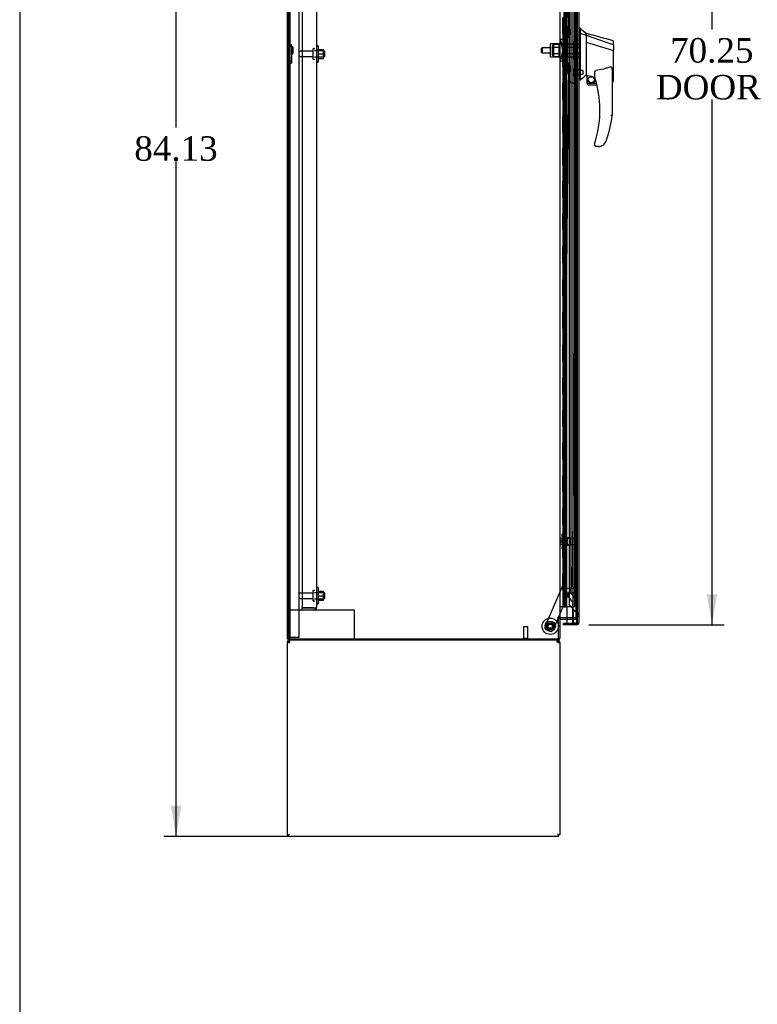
# Model space of a CAD drawing. Header units: inches. Extents: x 1 to 359, y -2 to 239.
# Tile 3 of 20: x 1 to 46, y 54 to 115. Entities that reach past the tile are written whole.
import ezdxf
from ezdxf.enums import TextEntityAlignment as Align
from ezdxf.lldxf.tags import DXFTag

# ---------------------------------------------------------------- set-up
doc = ezdxf.new("R2010")
doc.units = ezdxf.units.IN
doc.header["$MEASUREMENT"] = 0
for name, color, linetype in [('COM43134', 7, 'Continuous'), ('COM50521', 7, 'Continuous'), ('COM50799-4', 7, 'Continuous'), ('COM50800-1', 7, 'Continuous'), ('COM52265-3', 7, 'Continuous'), ('COM54578-68', 7, 'Continuous'), ('COM54928-4', 7, 'Continuous'), ('COM55702-64', 7, 'Continuous'), ('COM56694-4', 7, 'Continuous'), ('COM70838', 7, 'Continuous'), ('COM70839-4', 7, 'Continuous'), ('COM71163-9', 7, 'Continuous'), ('Default', 7, 'Continuous'), ('GSK11033', 7, 'Continuous'), ('HAN13066', 7, 'Continuous'), ('HAN13066_NUT', 7, 'Continuous'), ('HAN13066_SCREW', 7, 'Continuous'), ('HAN_NUT', 7, 'Continuous'), ('NTS166105', 7, 'Continuous'), ('NTS16640', 7, 'Continuous'), ('NTS18147', 7, 'Continuous'), ('ROL87452', 7, 'Continuous'), ('RVT17786', 7, 'Continuous'), ('RVT19000', 7, 'Continuous'), ('SPC87323', 7, 'Continuous'), ('STD21878', 7, 'Continuous'), ('STD26094', 7, 'Continuous'), ('STD26265', 7, 'Continuous'), ('WAF25059', 7, 'Continuous'), ('WAF25376', 7, 'Continuous'), ('WAM30038', 7, 'Continuous')]:
    doc.layers.add(name, color=color, linetype=linetype)
doc.styles.add('SEACAD_Times_New_Roman', font='times.ttf')
tags = doc.linetypes.add('HIDDEN2', pattern=[0.1875, 0.125, -0.0625]).pattern_tags.tags
tags[6:7] = [DXFTag(74, 4), DXFTag(75, 0), DXFTag(340, '0'), DXFTag(46, 0.0), DXFTag(50, 0.0), DXFTag(44, 0.0), DXFTag(45, 0.0)]
tags[4:5] = [DXFTag(74, 4), DXFTag(75, 0), DXFTag(340, '0'), DXFTag(46, 0.0), DXFTag(50, 0.0), DXFTag(44, 0.0), DXFTag(45, 0.0)]
doc.dimstyles.new('HAMMOND_(STH_-_300x200)', dxfattribs={"dimtxt": 1.5, "dimasz": 1.875, "dimexe": 0.75, "dimexo": 0.75, "dimgap": 0.375, "dimtad": 0, "dimtih": 1, "dimtoh": 1, "dimzin": 0, "dimdsep": 46, "dimtxsty": 'SEACAD_Times_New_Roman', "dimblk1": '_SE_FILLED', "dimblk2": '_SE_FILLED', "dimsah": 1, "dimcen": 0.75, "dimadec": 0, "dimazin": 0, "dimtfac": 0.8, "dimtofl": 0, "dimtmove": 0, "dimatfit": 3, "dimfxl": 1, "dimtolj": 1, "dimtzin": 0, "dimarcsym": 0})

# ---------------------------------------------------------------- blocks, each defined once
blk = doc.blocks.new('SE3')
at = {"layer": 'COM43134', "color": 7, "linetype": 'HIDDEN2'}
for p, q in [((18.601, 146.4), (18.601, 78.65)), ((19.476, 146.34), (19.476, 78.71)), ((18.601, 78.65), (19.291, 78.65)), ((18.601, 78.525), (18.601, 78.65)), ((19.291, 78.65), (18.601, 78.65)), ((19.291, 78.525), (18.601, 78.525)), ((19.291, 78.65), (19.291, 78.65)), ((19.291, 78.65), (19.441, 78.65)), ((19.291, 78.65), (19.374, 78.65)), ((19.374, 78.65), (19.441, 78.601)), ((19.476, 78.71), (19.476, 78.71)), ((19.476, 78.709), (19.476, 78.71)), ((19.476, 78.71), (19.476, 78.71))]:
    blk.add_line(p, q, dxfattribs=at)
for start, end in [(270, 323.80595), (323.80595, 359.87917), (359.94113, 0)]:
    blk.add_arc((19.291, 78.71), 0.185, start, end, dxfattribs=at)
blk.add_open_spline([(19.441, 78.65), (19.452, 78.66), (19.461, 78.67), (19.47, 78.685), (19.473, 78.69), (19.476, 78.7), (19.476, 78.705), (19.476, 78.71)], degree=3, knots=[0, 0, 0, 0, 0.5, 0.5, 0.75, 0.75, 1, 1, 1, 1], dxfattribs=at)
at = {"layer": 'COM50521', "color": 7, "linetype": 'HIDDEN2'}
for p, q in [((18.601, 78.525), (17.789, 78.525)), ((21.646, 78.525), (19.291, 78.525)), ((21.789, 78.525), (21.646, 78.525)), ((21.789, 76.775), (21.789, 78.525))]:
    blk.add_line(p, q, dxfattribs=at)
at = {"layer": 'COM50799-4', "color": 7, "linetype": 'Continuous'}
for p, q in [((35.512, 147.724), (35.512, 77.76)), ((34.767, 78.742), (34.767, 77.712)), ((35.167, 77.712), (34.575, 77.712)), ((34.575, 77.617), (34.575, 77.712)), ((34.767, 77.712), (35.369, 77.712)), ((35.369, 77.712), (35.369, 77.712)), ((35.369, 77.712), (35.432, 77.712)), ((35.369, 77.712), (35.483, 77.712)), ((35.432, 77.712), (35.483, 77.673)), ((35.512, 77.76), (35.512, 77.76)), ((35.512, 77.76), (35.512, 77.76)), ((35.512, 77.76), (35.512, 77.76)), ((35.369, 77.617), (34.575, 77.617))]:
    blk.add_line(p, q, dxfattribs=at)
at = {"layer": 'COM50799-4', "color": 7, "linetype": 'HIDDEN2'}
for p, q in [((34.667, 79.837), (34.667, 146.619)), ((34.667, 78.866), (34.667, 79.587)), ((34.667, 78.866), (34.767, 78.866)), ((34.709, 78.765), (34.767, 78.823)), ((34.767, 78.707), (34.709, 78.765))]:
    blk.add_line(p, q, dxfattribs=at)
for radius, end in [(0.143, 225), (0.048, 206.38433)]:
    blk.add_arc((34.81, 78.866), radius, 180, end, dxfattribs=at)
at = {"layer": 'COM50799-4', "color": 7, "linetype": 'Continuous'}
for start, end in [(270, 322.49641), (322.49641, 359.84393), (359.92383, 0)]:
    blk.add_arc((35.369, 77.76), 0.143, start, end, dxfattribs=at)
blk.add_open_spline([(35.483, 77.712), (35.492, 77.72), (35.5, 77.728), (35.507, 77.74), (35.509, 77.744), (35.512, 77.752), (35.512, 77.756), (35.512, 77.76)], degree=3, knots=[0, 0, 0, 0, 0.5, 0.5, 0.75, 0.75, 1, 1, 1, 1], dxfattribs=at)
at = {"layer": 'COM50800-1', "color": 7, "linetype": 'Continuous'}
for p, q in [((17.664, 148.71), (17.664, 76.775)), ((17.664, 76.775), (17.759, 76.775))]:
    blk.add_line(p, q, dxfattribs=at)
at = {"layer": 'COM50800-1', "color": 7, "linetype": 'HIDDEN2'}
blk.add_line((17.789, 148.71), (17.789, 76.775), dxfattribs=at)
at = {"layer": 'COM52265-3', "color": 7, "linetype": 'Continuous'}
for p, q in [((17.759, 148.71), (17.759, 76.775)), ((34.352, 147.43), (34.352, 78.055)), ((34.209, 78.055), (34.209, 78.025)), ((34.352, 78.055), (34.209, 78.055)), ((34.209, 78.025), (34.257, 78.025)), ((34.257, 76.775), (34.257, 78.025)), ((34.352, 78.055), (34.4, 78.055)), ((34.767, 78.055), (34.4, 78.055)), ((17.759, 76.775), (34.257, 76.775))]:
    blk.add_line(p, q, dxfattribs=at)
at = {"layer": 'COM52265-3', "color": 7, "linetype": 'HIDDEN2'}
for p, q in [((35.319, 147.43), (35.319, 78.055)), ((35.319, 78.055), (34.767, 78.055))]:
    blk.add_line(p, q, dxfattribs=at)
at = {"layer": 'COM54578-68', "color": 7, "linetype": 'HIDDEN2'}
for p, q in [((34.6, 146.742), (34.6, 78.742)), ((34.7, 78.742), (34.7, 146.742)), ((35.255, 78.742), (35.255, 146.742)), ((34.533, 114.742), (34.533, 113.742)), ((34.539, 113.742), (34.539, 114.742)), ((34.661, 114.742), (34.661, 113.742)), ((34.564, 113.742), (34.533, 113.742)), ((34.533, 113.742), (34.533, 112.742)), ((34.609, 113.742), (34.609, 112.742)), ((34.65, 113.742), (34.65, 112.742)), ((34.564, 112.742), (34.533, 112.742)), ((34.533, 112.742), (34.533, 111.742)), ((34.539, 111.742), (34.539, 112.742)), ((34.661, 112.742), (34.661, 111.742)), ((34.564, 111.742), (34.533, 111.742)), ((34.533, 111.742), (34.533, 110.742)), ((34.609, 111.742), (34.609, 110.742)), ((34.65, 111.742), (34.65, 110.742)), ((34.564, 110.742), (34.533, 110.742)), ((34.533, 110.742), (34.533, 109.742)), ((34.539, 109.742), (34.539, 110.742)), ((34.661, 110.742), (34.661, 109.742)), ((34.564, 109.742), (34.533, 109.742)), ((34.533, 109.742), (34.533, 108.742)), ((34.609, 109.742), (34.609, 108.742)), ((34.65, 109.742), (34.65, 108.742)), ((34.564, 108.742), (34.533, 108.742)), ((34.533, 108.742), (34.533, 107.742)), ((34.539, 107.742), (34.539, 108.742)), ((34.661, 108.742), (34.661, 107.742)), ((34.564, 107.742), (34.533, 107.742)), ((34.533, 107.742), (34.533, 106.742)), ((34.609, 107.742), (34.609, 106.742)), ((34.65, 107.742), (34.65, 106.742)), ((34.564, 106.742), (34.533, 106.742)), ((34.533, 106.742), (34.533, 105.742)), ((34.539, 105.742), (34.539, 106.742)), ((34.661, 106.742), (34.661, 105.742)), ((34.564, 105.742), (34.533, 105.742)), ((34.533, 105.742), (34.533, 104.742)), ((34.609, 105.742), (34.609, 104.742)), ((34.65, 105.742), (34.65, 104.742)), ((34.564, 104.742), (34.533, 104.742)), ((34.533, 104.742), (34.533, 103.742)), ((34.539, 103.742), (34.539, 104.742)), ((34.661, 104.742), (34.661, 103.742)), ((34.564, 103.742), (34.533, 103.742)), ((34.533, 103.742), (34.533, 102.742)), ((34.609, 103.742), (34.609, 102.742)), ((34.65, 103.742), (34.65, 102.742)), ((34.564, 102.742), (34.533, 102.742)), ((34.533, 102.742), (34.533, 101.742)), ((34.539, 101.742), (34.539, 102.742)), ((34.661, 102.742), (34.661, 101.742)), ((34.564, 101.742), (34.533, 101.742)), ((34.533, 101.742), (34.533, 100.742)), ((34.609, 101.742), (34.609, 100.742)), ((34.65, 101.742), (34.65, 100.742)), ((34.564, 100.742), (34.533, 100.742)), ((34.533, 100.742), (34.533, 99.742)), ((34.539, 99.742), (34.539, 100.742)), ((34.661, 100.742), (34.661, 99.742)), ((34.564, 99.742), (34.533, 99.742)), ((34.533, 99.742), (34.533, 98.742)), ((34.609, 99.742), (34.609, 98.742)), ((34.65, 99.742), (34.65, 98.742)), ((34.564, 98.742), (34.533, 98.742)), ((34.533, 98.742), (34.533, 97.742)), ((34.539, 97.742), (34.539, 98.742)), ((34.661, 98.742), (34.661, 97.742)), ((34.564, 97.742), (34.533, 97.742)), ((34.533, 97.742), (34.533, 96.742)), ((34.609, 97.742), (34.609, 96.742)), ((34.65, 97.742), (34.65, 96.742)), ((34.564, 96.742), (34.533, 96.742)), ((34.533, 96.742), (34.533, 95.742)), ((34.539, 95.742), (34.539, 96.742)), ((34.661, 96.742), (34.661, 95.742)), ((34.564, 95.742), (34.533, 95.742)), ((34.533, 95.742), (34.533, 94.742)), ((34.609, 95.742), (34.609, 94.742)), ((34.65, 95.742), (34.65, 94.742)), ((34.564, 94.742), (34.533, 94.742)), ((34.533, 94.742), (34.533, 93.742)), ((34.539, 93.742), (34.539, 94.742)), ((34.661, 94.742), (34.661, 93.742)), ((34.564, 93.742), (34.533, 93.742)), ((34.533, 93.742), (34.533, 92.742)), ((34.609, 93.742), (34.609, 92.742)), ((34.65, 93.742), (34.65, 92.742)), ((34.564, 92.742), (34.533, 92.742)), ((34.533, 92.742), (34.533, 91.742)), ((34.539, 91.742), (34.539, 92.742)), ((34.661, 92.742), (34.661, 91.742)), ((34.564, 91.742), (34.533, 91.742)), ((34.533, 91.742), (34.533, 90.742)), ((34.609, 91.742), (34.609, 90.742)), ((34.65, 91.742), (34.65, 90.742)), ((34.564, 90.742), (34.533, 90.742)), ((34.533, 90.742), (34.533, 89.742)), ((34.539, 89.742), (34.539, 90.742)), ((34.661, 90.742), (34.661, 89.742)), ((34.564, 89.742), (34.533, 89.742)), ((34.533, 89.742), (34.533, 88.742)), ((34.609, 89.742), (34.609, 88.742)), ((34.65, 89.742), (34.65, 88.742)), ((34.564, 88.742), (34.533, 88.742)), ((34.533, 88.742), (34.533, 87.742)), ((34.539, 87.742), (34.539, 88.742)), ((34.661, 88.742), (34.661, 87.742)), ((34.564, 87.742), (34.533, 87.742)), ((34.533, 87.742), (34.533, 86.742)), ((34.609, 87.742), (34.609, 86.742)), ((34.65, 87.742), (34.65, 86.742)), ((34.564, 86.742), (34.533, 86.742)), ((34.533, 86.742), (34.533, 85.742)), ((34.539, 85.742), (34.539, 86.742)), ((34.661, 86.742), (34.661, 85.742)), ((34.564, 85.742), (34.533, 85.742)), ((34.533, 85.742), (34.533, 84.742)), ((34.609, 85.742), (34.609, 84.742)), ((34.65, 85.742), (34.65, 84.742)), ((34.564, 84.742), (34.533, 84.742)), ((34.533, 84.742), (34.533, 83.742)), ((34.539, 83.742), (34.539, 84.742)), ((34.661, 84.742), (34.661, 83.742)), ((34.564, 83.742), (34.533, 83.742)), ((34.533, 83.742), (34.533, 82.742)), ((34.609, 83.742), (34.609, 82.742)), ((34.65, 83.742), (34.65, 82.742)), ((34.564, 82.742), (34.533, 82.742)), ((34.533, 82.742), (34.533, 81.742)), ((34.539, 81.742), (34.539, 82.742)), ((34.661, 82.742), (34.661, 81.742)), ((34.564, 81.742), (34.533, 81.742)), ((34.533, 81.742), (34.533, 80.742)), ((34.609, 81.742), (34.609, 80.742)), ((34.65, 81.742), (34.65, 80.742)), ((34.564, 80.742), (34.533, 80.742)), ((34.533, 80.742), (34.533, 79.742)), ((34.539, 79.742), (34.539, 80.742)), ((34.661, 80.742), (34.661, 79.742)), ((34.564, 79.742), (34.533, 79.742)), ((34.533, 79.742), (34.533, 78.742)), ((34.609, 79.742), (34.609, 78.742)), ((34.65, 79.742), (34.65, 78.742)), ((34.588, 78.707), (34.588, 78.733)), ((34.588, 78.733), (34.638, 78.733)), ((34.638, 78.707), (34.588, 78.707)), ((34.6, 78.742), (34.6, 78.733)), ((34.663, 78.733), (34.638, 78.733)), ((34.663, 78.707), (34.638, 78.707)), ((34.663, 78.733), (34.713, 78.733)), ((34.713, 78.707), (34.663, 78.707)), ((34.7, 78.733), (34.7, 78.742)), ((34.713, 78.733), (34.713, 78.707)), ((34.767, 78.742), (35.255, 78.742))]:
    blk.add_line(p, q, dxfattribs=at)
at = {"layer": 'COM54578-68', "color": 7, "linetype": 'Continuous'}
for p, q in [((34.564, 113.742), (34.564, 114.742)), ((34.767, 113.742), (34.767, 114.742)), ((34.767, 113.742), (34.564, 113.742)), ((34.767, 113.742), (34.564, 113.742)), ((34.564, 112.742), (34.564, 113.742)), ((34.767, 112.742), (34.767, 113.742)), ((34.767, 112.742), (34.564, 112.742)), ((34.767, 112.742), (34.564, 112.742)), ((34.564, 111.742), (34.564, 112.742)), ((34.767, 111.742), (34.767, 112.742)), ((34.767, 111.742), (34.564, 111.742)), ((34.767, 111.742), (34.564, 111.742)), ((34.564, 110.742), (34.564, 111.742)), ((34.767, 110.742), (34.767, 111.742)), ((34.767, 110.742), (34.564, 110.742)), ((34.767, 110.742), (34.564, 110.742)), ((34.564, 109.742), (34.564, 110.742)), ((34.767, 109.742), (34.767, 110.742)), ((34.767, 109.742), (34.564, 109.742)), ((34.767, 109.742), (34.564, 109.742)), ((34.564, 108.742), (34.564, 109.742)), ((34.767, 108.742), (34.767, 109.742)), ((34.767, 108.742), (34.564, 108.742)), ((34.767, 108.742), (34.564, 108.742)), ((34.564, 107.742), (34.564, 108.742)), ((34.767, 107.742), (34.767, 108.742)), ((34.767, 107.742), (34.564, 107.742)), ((34.767, 107.742), (34.564, 107.742)), ((34.564, 106.742), (34.564, 107.742)), ((34.767, 106.742), (34.767, 107.742)), ((34.767, 106.742), (34.564, 106.742)), ((34.767, 106.742), (34.564, 106.742)), ((34.564, 105.742), (34.564, 106.742)), ((34.767, 105.742), (34.767, 106.742)), ((34.767, 105.742), (34.564, 105.742)), ((34.767, 105.742), (34.564, 105.742)), ((34.564, 104.742), (34.564, 105.742)), ((34.767, 104.742), (34.767, 105.742)), ((34.767, 104.742), (34.564, 104.742)), ((34.767, 104.742), (34.564, 104.742)), ((34.564, 103.742), (34.564, 104.742)), ((34.767, 103.742), (34.767, 104.742)), ((34.767, 103.742), (34.564, 103.742)), ((34.767, 103.742), (34.564, 103.742)), ((34.564, 102.742), (34.564, 103.742)), ((34.767, 102.742), (34.767, 103.742)), ((34.767, 102.742), (34.564, 102.742)), ((34.767, 102.742), (34.564, 102.742)), ((34.564, 101.742), (34.564, 102.742)), ((34.767, 101.742), (34.767, 102.742)), ((34.767, 101.742), (34.564, 101.742)), ((34.767, 101.742), (34.564, 101.742)), ((34.564, 100.742), (34.564, 101.742)), ((34.767, 100.742), (34.767, 101.742)), ((34.767, 100.742), (34.564, 100.742)), ((34.767, 100.742), (34.564, 100.742)), ((34.564, 99.742), (34.564, 100.742)), ((34.767, 99.742), (34.767, 100.742)), ((34.767, 99.742), (34.564, 99.742)), ((34.767, 99.742), (34.564, 99.742)), ((34.564, 98.742), (34.564, 99.742)), ((34.767, 98.742), (34.767, 99.742)), ((34.767, 98.742), (34.564, 98.742)), ((34.767, 98.742), (34.564, 98.742)), ((34.564, 97.742), (34.564, 98.742)), ((34.767, 97.742), (34.767, 98.742)), ((34.767, 97.742), (34.564, 97.742)), ((34.767, 97.742), (34.564, 97.742)), ((34.564, 96.742), (34.564, 97.742)), ((34.767, 96.742), (34.767, 97.742)), ((34.767, 96.742), (34.564, 96.742)), ((34.767, 96.742), (34.564, 96.742)), ((34.564, 95.742), (34.564, 96.742)), ((34.767, 95.742), (34.767, 96.742)), ((34.767, 95.742), (34.564, 95.742)), ((34.767, 95.742), (34.564, 95.742)), ((34.564, 94.742), (34.564, 95.742)), ((34.767, 94.742), (34.767, 95.742)), ((34.767, 94.742), (34.564, 94.742)), ((34.767, 94.742), (34.564, 94.742)), ((34.564, 93.742), (34.564, 94.742)), ((34.767, 93.742), (34.767, 94.742)), ((34.767, 93.742), (34.564, 93.742)), ((34.767, 93.742), (34.564, 93.742)), ((34.564, 92.742), (34.564, 93.742)), ((34.767, 92.742), (34.767, 93.742)), ((34.767, 92.742), (34.564, 92.742)), ((34.767, 92.742), (34.564, 92.742)), ((34.564, 91.742), (34.564, 92.742)), ((34.767, 91.742), (34.767, 92.742)), ((34.767, 91.742), (34.564, 91.742)), ((34.767, 91.742), (34.564, 91.742)), ((34.564, 90.742), (34.564, 91.742)), ((34.767, 90.742), (34.767, 91.742)), ((34.767, 90.742), (34.564, 90.742)), ((34.767, 90.742), (34.564, 90.742)), ((34.564, 89.742), (34.564, 90.742)), ((34.767, 89.742), (34.767, 90.742)), ((34.767, 89.742), (34.564, 89.742)), ((34.767, 89.742), (34.564, 89.742)), ((34.564, 88.742), (34.564, 89.742)), ((34.767, 88.742), (34.767, 89.742)), ((34.767, 88.742), (34.564, 88.742)), ((34.767, 88.742), (34.564, 88.742)), ((34.564, 87.742), (34.564, 88.742)), ((34.767, 87.742), (34.767, 88.742)), ((34.767, 87.742), (34.564, 87.742)), ((34.767, 87.742), (34.564, 87.742)), ((34.564, 86.742), (34.564, 87.742)), ((34.767, 86.742), (34.767, 87.742)), ((34.767, 86.742), (34.564, 86.742)), ((34.767, 86.742), (34.564, 86.742)), ((34.564, 85.742), (34.564, 86.742)), ((34.767, 85.742), (34.767, 86.742)), ((34.767, 85.742), (34.564, 85.742)), ((34.767, 85.742), (34.564, 85.742)), ((34.564, 84.742), (34.564, 85.742)), ((34.767, 84.742), (34.767, 85.742)), ((34.767, 84.742), (34.564, 84.742)), ((34.767, 84.742), (34.564, 84.742)), ((34.564, 83.742), (34.564, 84.742)), ((34.767, 83.742), (34.767, 84.742)), ((34.767, 83.742), (34.564, 83.742)), ((34.767, 83.742), (34.564, 83.742)), ((34.564, 82.742), (34.564, 83.742)), ((34.767, 82.742), (34.767, 83.742)), ((34.767, 82.742), (34.564, 82.742)), ((34.767, 82.742), (34.564, 82.742)), ((34.564, 81.742), (34.564, 82.742)), ((34.767, 81.742), (34.767, 82.742)), ((34.767, 81.742), (34.564, 81.742)), ((34.767, 81.742), (34.564, 81.742)), ((34.564, 80.742), (34.564, 81.742)), ((34.767, 80.742), (34.767, 81.742)), ((34.767, 80.742), (34.564, 80.742)), ((34.767, 80.742), (34.564, 80.742)), ((34.564, 79.742), (34.564, 80.742)), ((34.767, 79.742), (34.767, 80.742)), ((34.767, 79.742), (34.564, 79.742)), ((34.564, 78.742), (34.564, 79.742)), ((34.767, 79.742), (34.564, 79.742)), ((34.767, 78.742), (34.767, 79.742)), ((34.352, 78.742), (34.564, 78.742)), ((34.564, 78.742), (34.767, 78.742))]:
    blk.add_line(p, q, dxfattribs=at)
at = {"layer": 'COM54928-4', "color": 7, "linetype": 'Continuous'}
for p, q in [((17.664, 76.537), (17.664, 64.775)), ((17.664, 76.537), (17.807, 76.537)), ((17.769, 76.566), (17.694, 76.624)), ((17.807, 76.624), (17.807, 76.68)), ((17.807, 76.537), (17.807, 76.624)), ((34.209, 76.624), (34.209, 76.68)), ((34.209, 76.624), (34.209, 76.537)), ((34.209, 76.537), (34.352, 76.537)), ((34.247, 76.566), (34.323, 76.624)), ((34.352, 76.537), (34.352, 64.775)), ((17.664, 64.775), (17.759, 64.775)), ((17.759, 64.775), (17.807, 64.823)), ((17.76, 64.775), (17.807, 64.823)), ((17.76, 64.68), (17.76, 64.775)), ((34.257, 64.68), (17.76, 64.68)), ((34.257, 64.775), (34.209, 64.823)), ((34.257, 64.775), (34.209, 64.823)), ((34.352, 64.775), (34.257, 64.775)), ((34.257, 64.68), (34.257, 64.775))]:
    blk.add_line(p, q, dxfattribs=at)
for centre, radius, start, end in [((17.807, 76.537), 0.143, 142.41616, 180), ((17.807, 76.537), 0.143, 90.00005, 142.41611), ((17.807, 76.537), 0.048, 142.41616, 180), ((17.807, 76.537), 0.048, 90, 142.41616), ((34.209, 76.537), 0.143, 37.58388, 89.99998), ((34.209, 76.537), 0.048, 37.58384, 90), ((34.209, 76.537), 0.048, 0, 37.58384), ((34.209, 76.537), 0.143, 0, 37.58384)]:
    blk.add_arc(centre, radius, start, end, dxfattribs=at)
at = {"layer": 'COM54928-4', "color": 7, "linetype": 'HIDDEN2'}
for centre, start, end in [((17.869, 76.475), 92.15471, 123.93569), ((34.148, 76.475), 56.06431, 87.84529)]:
    blk.add_arc(centre, 0.11, start, end, dxfattribs=at)
at = {"layer": 'COM54928-4', "color": 7, "linetype": 'Continuous'}
for points in [[(17.865, 76.68), (17.855, 76.68), (17.846, 76.675), (17.827, 76.656), (17.817, 76.641), (17.807, 76.624)], [(34.209, 76.624), (34.2, 76.641), (34.19, 76.656), (34.171, 76.675), (34.162, 76.68), (34.152, 76.68)]]:
    blk.add_open_spline(points, degree=3, knots=[0, 0, 0, 0, 0.5, 0.5, 1, 1, 1, 1], dxfattribs=at)
at = {"layer": 'COM55702-64', "color": 7, "linetype": 'HIDDEN2'}
for p, q in [((17.861, 76.857), (17.861, 148.607)), ((18.414, 76.857), (18.414, 148.607)), ((17.861, 76.857), (17.789, 76.857)), ((17.861, 76.857), (17.977, 76.857)), ((17.977, 76.857), (18.227, 76.857)), ((18.227, 76.857), (18.414, 76.857))]:
    blk.add_line(p, q, dxfattribs=at)
at = {"layer": 'COM56694-4', "color": 7, "linetype": 'HIDDEN2'}
for p, q in [((34.912, 146.647), (34.912, 78.837)), ((34.912, 78.837), (35.369, 78.38)), ((35.417, 78.265), (35.512, 78.265)), ((35.512, 78.14), (35.417, 78.14))]:
    blk.add_line(p, q, dxfattribs=at)
at = {"layer": 'COM56694-4', "color": 7, "linetype": 'Continuous'}
for start, end in [(322.49641, 337.57574), (340.19669, 0)]:
    blk.add_arc((35.369, 77.76), 0.143, start, end, dxfattribs=at)
at = {"layer": 'COM56694-4', "color": 7, "linetype": 'HIDDEN2'}
for points in [[(35.512, 78.265), (35.512, 78.275), (35.509, 78.285), (35.494, 78.304), (35.484, 78.313), (35.457, 78.332), (35.441, 78.342), (35.407, 78.361), (35.388, 78.371), (35.369, 78.38)], [(35.417, 78.265), (35.417, 78.275), (35.416, 78.285), (35.411, 78.304), (35.408, 78.313), (35.399, 78.332), (35.394, 78.342), (35.382, 78.361), (35.376, 78.371), (35.369, 78.38)]]:
    blk.add_open_spline(points, degree=3, knots=[0, 0, 0, 0, 0.25, 0.25, 0.5, 0.5, 0.75, 0.75, 1, 1, 1, 1], dxfattribs=at)
at = {"layer": 'COM70838', "color": 7, "linetype": 'HIDDEN2'}
for p, q in [((34.685, 114.18), (34.81, 114.18)), ((34.685, 114.143), (34.685, 114.18)), ((34.685, 114.143), (34.685, 113.457)), ((34.81, 114.18), (34.81, 114.143)), ((34.81, 113.43), (34.81, 114.143)), ((34.417, 113.305), (34.399, 113.43)), ((34.399, 113.43), (34.525, 113.43)), ((34.417, 113.305), (34.499, 112.742)), ((34.627, 113.43), (34.525, 113.43)), ((34.525, 113.43), (34.543, 113.305)), ((34.543, 113.305), (34.625, 112.742)), ((34.627, 113.43), (34.627, 112.055)), ((34.627, 113.43), (34.752, 113.43)), ((34.752, 113.43), (34.752, 112.055)), ((34.752, 113.43), (34.81, 113.43)), ((34.81, 113.43), (34.81, 112.055)), ((34.499, 112.742), (34.417, 112.18)), ((34.625, 112.742), (34.543, 112.18)), ((34.399, 112.055), (34.417, 112.18)), ((34.525, 112.055), (34.399, 112.055)), ((34.543, 112.18), (34.525, 112.055)), ((34.525, 112.055), (34.627, 112.055)), ((34.752, 112.055), (34.627, 112.055)), ((34.685, 112), (34.685, 111.341)), ((34.81, 112.055), (34.752, 112.055)), ((34.81, 111.341), (34.81, 112.055)), ((34.685, 111.305), (34.685, 111.341)), ((34.81, 111.305), (34.685, 111.305)), ((34.81, 111.341), (34.81, 111.305))]:
    blk.add_line(p, q, dxfattribs=at)
for centre, start, end in [((34.568, 113.457), 346.45544, 0), ((34.568, 112), 0, 28.03984)]:
    blk.add_arc(centre, 0.117, start, end, dxfattribs=at)
at = {"layer": 'COM70839-4', "color": 7, "linetype": 'HIDDEN2'}
for p, q in [((34.876, 113.492), (34.564, 145.336)), ((34.945, 113.605), (34.935, 114.618)), ((34.876, 111.992), (34.564, 80.148)), ((34.935, 110.866), (34.945, 111.879)), ((35.27, 110.738), (35.059, 110.74)), ((35.394, 110.612), (35.095, 80.062)), ((34.564, 80.148), (33.438, 77.503)), ((35.085, 80.014), (34.25, 78.055)), ((34.237, 78.025), (33.926, 77.295)), ((33.762, 77.229), (33.504, 77.339))]:
    blk.add_line(p, q, dxfattribs=at)
at = {"layer": 'COM70839-4', "color": 7, "linetype": 'Continuous'}
blk.add_line((34.25, 78.055), (34.237, 78.025), dxfattribs=at)
at = {"layer": 'COM70839-4', "color": 7, "linetype": 'HIDDEN2'}
blk.add_circle((33.757, 77.536), 0.129, dxfattribs=at)
for centre, start, end in [((34.82, 113.604), 296.66455, 0.56067), ((34.82, 111.88), 359.43933, 63.33545), ((35.06, 110.865), 179.43933, 269.43933), ((35.269, 110.613), 359.43933, 89.43933), ((34.97, 80.063), 336.92733, 359.43933), ((33.553, 77.454), 156.92733, 246.92733), ((33.811, 77.344), 246.92733, 336.92733)]:
    blk.add_arc(centre, 0.125, start, end, dxfattribs=at)
at = {"layer": 'COM71163-9', "color": 7, "linetype": 'Continuous'}
for p, q in [((34.257, 78.025), (34.352, 78.025)), ((34.352, 78.025), (34.352, 76.823)), ((34.4, 77.96), (34.767, 77.96)), ((17.759, 76.775), (17.759, 76.68)), ((34.209, 76.68), (17.759, 76.68))]:
    blk.add_line(p, q, dxfattribs=at)
at = {"layer": 'COM71163-9', "color": 7, "linetype": 'HIDDEN2'}
for p in [(34.767, 77.96), (35.319, 78.055)]:
    blk.add_line(p, (35.319, 77.96), dxfattribs=at)
at = {"layer": 'COM71163-9', "color": 7, "linetype": 'Continuous'}
for centre, radius, start, end in [((34.4, 77.912), 0.143, 90, 127.79488), ((34.4, 77.912), 0.048, 90, 180), ((34.209, 76.823), 0.143, 270, 0)]:
    blk.add_arc(centre, radius, start, end, dxfattribs=at)
at = {"layer": 'COM71163-9', "color": 7, "linetype": 'HIDDEN2'}
blk.add_arc((34.209, 76.823), 0.048, 270, 0, dxfattribs=at)
at = {"layer": 'GSK11033', "color": 7, "linetype": 'HIDDEN2'}
for p, q in [((35.167, 78.462), (35.167, 147.022)), ((35.417, 78.462), (35.417, 147.022)), ((34.762, 145.997), (34.762, 79.497)), ((35.012, 145.918), (35.012, 79.576)), ((34.762, 79.497), (35.118, 78.989)), ((35.012, 79.576), (35.368, 79.068)), ((35.118, 78.989), (35.118, 77.722)), ((35.368, 79.068), (35.368, 77.722)), ((35.417, 78.462), (35.167, 78.462)), ((35.417, 78.462), (35.167, 78.462)), ((35.167, 78.462), (35.167, 77.712)), ((35.417, 77.712), (35.417, 78.462)), ((35.368, 77.722), (35.118, 77.722))]:
    blk.add_line(p, q, dxfattribs=at)
at = {"layer": 'GSK11033', "color": 7, "linetype": 'Continuous'}
for p, q in [((35.167, 77.712), (35.417, 77.712)), ((35.167, 77.712), (35.167, 77.712)), ((35.417, 77.712), (35.417, 77.712))]:
    blk.add_line(p, q, dxfattribs=at)
at = {"layer": 'HAN13066', "color": 7, "linetype": 'Continuous'}
for p, q in [((35.595, 114.092), (35.512, 114.092)), ((35.592, 114.092), (35.592, 113.931)), ((35.592, 113.931), (35.592, 113.844)), ((35.592, 113.844), (35.592, 113.786)), ((35.592, 113.786), (35.947, 113.68)), ((35.592, 113.786), (35.592, 111.354)), ((35.947, 113.72), (35.947, 113.792)), ((35.947, 113.72), (35.947, 113.694)), ((35.947, 113.694), (35.947, 113.68)), ((35.947, 113.68), (35.947, 113.249)), ((35.947, 113.68), (37.585, 113.108)), ((35.947, 113.249), (35.947, 111.751)), ((37.627, 113.074), (37.627, 113.296)), ((37.572, 112.759), (37.574, 112.759)), ((37.627, 113.074), (37.627, 112.761)), ((37.627, 110.893), (37.627, 112.761)), ((35.947, 111.751), (35.947, 111.481)), ((35.947, 111.481), (35.947, 111.269)), ((37.547, 111.431), (37.547, 108.76)), ((35.592, 110.922), (35.512, 110.922)), ((35.592, 111.354), (35.592, 111.07)), ((35.592, 111.07), (35.592, 110.922)), ((35.947, 111.269), (35.947, 111.242)), ((35.947, 111.242), (35.947, 111.224)), ((35.947, 111.224), (35.947, 111.222)), ((35.947, 111.222), (36.012, 111.207)), ((36.012, 110.742), (36.012, 111.209)), ((36.487, 111.086), (36.487, 111.36)), ((37.547, 110.836), (37.553, 110.834)), ((36.012, 110.742), (36.586, 110.742)), ((36.618, 110.617), (36.137, 110.617)), ((36.487, 106.927), (36.487, 107.106)), ((36.702, 106.867), (36.547, 106.867)), ((36.986, 106.956), (36.985, 106.957))]:
    blk.add_line(p, q, dxfattribs=at)
at = {"layer": 'HAN13066', "color": 7, "linetype": 'HIDDEN2'}
for p, q in [((33.259, 112.902), (33.229, 112.872)), ((33.229, 112.612), (33.229, 112.872)), ((33.229, 112.612), (33.259, 112.582)), ((33.259, 112.902), (33.259, 112.582)), ((33.78, 112.902), (33.259, 112.902)), ((33.259, 112.582), (33.78, 112.582)), ((34.685, 112.902), (34.81, 112.902)), ((34.685, 112.582), (34.81, 112.582)), ((34.81, 113.138), (35.512, 113.138)), ((34.81, 112.942), (35.512, 112.942)), ((34.81, 112.543), (35.512, 112.543)), ((34.81, 112.347), (35.512, 112.347)), ((35.512, 111.567), (35.387, 111.567)), ((35.387, 111.242), (35.512, 111.242))]:
    blk.add_line(p, q, dxfattribs=at)
at = {"layer": 'HAN13066', "color": 7, "linetype": 'Continuous'}
for radius in [0.202, 0.188]:
    blk.add_circle((36.274, 110.946), radius, dxfattribs=at)
for centre, radius, start, end in [((51.976, 133.12), 25.11, 229.27007, 230.33062), ((341.868, 1252.476), 1179.062, 254.961927, 255.044825), ((37.567, 113.296), 0.06, 0, 74.5788), ((72.358, 67.776), 56.686, 129.96527, 130.43506), ((36.547, 111.086), 0.06, 180, 197.89499), ((30.384, 109.096), 6.417, 342.98984, 17.89499), ((36.137, 110.742), 0.125, 180, 193.88654), ((36.137, 110.742), 0.125, 193.88654, 229.4642), ((36.137, 110.742), 0.125, 229.4642, 270), ((30.207, 109.695), 7.4, 340.28545, 352.73905), ((36.702, 107.367), 0.5, 304.56234, 340.28545), ((36.547, 107.106), 0.06, 162.10501, 180), ((36.547, 106.927), 0.06, 180, 270), ((36.702, 107.367), 0.5, 270, 304.56234)]:
    blk.add_arc(centre, radius, start, end, dxfattribs=at)
blk.add_ellipse((37.567, 110.893), major_axis=(-0.06, 0), ratio=0.999979, start_param=1.333204, end_param=3.141717, dxfattribs=at)
for points in [[(35.947, 113.249), (36.489, 113.086), (37.031, 112.922), (37.572, 112.759)], [(36.042, 111.205), (36.191, 111.173), (36.339, 111.14), (36.487, 111.108)]]:
    blk.add_open_spline(points, degree=3, dxfattribs=at)
for points, knots in [([(37.574, 112.759), (37.581, 112.759), (37.588, 112.759), (37.601, 112.759), (37.607, 112.759), (37.615, 112.76), (37.617, 112.76), (37.621, 112.76), (37.622, 112.76), (37.625, 112.76), (37.626, 112.761), (37.627, 112.761), (37.627, 112.761), (37.627, 112.761)], [0, 0, 0, 0, 0.25, 0.25, 0.5, 0.5, 0.625, 0.625, 0.75, 0.75, 0.875, 0.875, 1, 1, 1, 1]), ([(37.585, 113.108), (37.598, 113.106), (37.608, 113.102), (37.623, 113.089), (37.627, 113.082), (37.627, 113.074)], [0, 0, 0, 0, 0.5, 0.5, 1, 1, 1, 1]), ([(36.487, 111.36), (36.487, 111.367), (36.488, 111.374), (36.489, 111.387), (36.49, 111.394), (36.492, 111.415), (36.495, 111.429), (36.503, 111.456), (36.508, 111.47), (36.519, 111.489), (36.523, 111.495), (36.531, 111.503), (36.533, 111.505), (36.54, 111.509), (36.544, 111.511), (36.547, 111.511)], [0, 0, 0, 0, 0.125, 0.125, 0.25, 0.25, 0.5, 0.5, 0.75, 0.75, 0.875, 0.875, 0.9375, 0.9375, 1, 1, 1, 1]), ([(37.457, 111.743), (37.385, 111.714), (37.311, 111.688), (37.161, 111.64), (37.086, 111.618), (36.857, 111.561), (36.703, 111.533), (36.547, 111.511)], [0, 0, 0, 0, 0.25, 0.25, 0.5, 0.5, 1, 1, 1, 1]), ([(37.457, 111.743), (37.459, 111.744), (37.461, 111.744), (37.465, 111.745), (37.467, 111.745), (37.472, 111.744), (37.476, 111.743), (37.482, 111.739), (37.485, 111.736), (37.49, 111.731), (37.492, 111.728), (37.498, 111.719), (37.502, 111.713), (37.508, 111.7), (37.511, 111.693), (37.518, 111.672), (37.522, 111.658), (37.529, 111.63), (37.531, 111.616), (37.539, 111.574), (37.542, 111.546), (37.546, 111.489), (37.547, 111.46), (37.547, 111.431)], [0, 0, 0, 0, 0.015625, 0.015625, 0.03125, 0.03125, 0.0625, 0.0625, 0.09375, 0.09375, 0.125, 0.125, 0.1875, 0.1875, 0.25, 0.25, 0.375, 0.375, 0.5, 0.5, 0.75, 0.75, 1, 1, 1, 1]), ([(36.012, 111.209), (36.012, 111.209), (36.013, 111.209), (36.016, 111.209), (36.019, 111.209), (36.027, 111.208), (36.035, 111.207), (36.042, 111.205)], [0, 0, 0, 0, 0.25, 0.25, 0.5, 0.5, 1, 1, 1, 1]), ([(37.547, 108.76), (37.547, 108.76), (37.547, 108.76), (37.545, 108.76), (37.543, 108.76), (37.538, 108.76), (37.536, 108.76), (37.529, 108.761), (37.525, 108.761), (37.513, 108.762), (37.503, 108.762), (37.487, 108.763), (37.481, 108.764), (37.469, 108.765), (37.463, 108.765), (37.457, 108.765)], [0, 0, 0, 0, 0.125, 0.125, 0.25, 0.25, 0.375, 0.375, 0.5, 0.5, 0.75, 0.75, 0.875, 0.875, 1, 1, 1, 1]), ([(36.49, 107.124), (36.49, 107.124), (36.491, 107.125), (36.491, 107.127), (36.492, 107.129), (36.494, 107.134), (36.495, 107.138), (36.499, 107.15), (36.501, 107.159), (36.509, 107.184), (36.515, 107.201), (36.52, 107.218)], [0, 0, 0, 0, 0.0625, 0.0625, 0.125, 0.125, 0.25, 0.25, 0.5, 0.5, 1, 1, 1, 1])]:
    blk.add_open_spline(points, degree=3, knots=knots, dxfattribs=at)
at = {"layer": 'HAN13066_NUT', "color": 7, "linetype": 'HIDDEN2'}
for p, q in [((33.905, 112.44), (33.905, 113.045)), ((33.985, 113.075), (33.935, 113.075)), ((33.985, 113.126), (34.31, 113.126)), ((33.985, 113.03), (33.985, 113.126)), ((33.985, 112.934), (33.985, 113.03)), ((33.985, 112.934), (34.31, 112.934)), ((33.985, 112.742), (33.985, 112.934)), ((33.985, 112.55), (33.985, 112.742)), ((34.31, 112.934), (34.31, 113.126)), ((34.31, 112.55), (34.31, 112.934)), ((33.935, 112.41), (33.985, 112.41)), ((33.985, 112.55), (34.31, 112.55)), ((33.985, 112.454), (33.985, 112.55)), ((33.985, 112.358), (33.985, 112.454)), ((33.985, 112.358), (34.31, 112.358)), ((34.31, 112.358), (34.31, 112.55))]:
    blk.add_line(p, q, dxfattribs=at)
for centre, start, end in [((33.935, 113.045), 90, 180), ((33.935, 112.44), 180, 270)]:
    blk.add_arc(centre, 0.03, start, end, dxfattribs=at)
at = {"layer": 'HAN13066_SCREW', "color": 7, "linetype": 'HIDDEN2'}
for p, q in [((35.18, 111.597), (35.317, 111.597)), ((35.18, 111.597), (35.18, 111.404)), ((35.18, 111.404), (35.317, 111.404)), ((35.18, 111.404), (35.18, 111.212)), ((35.317, 111.667), (35.317, 111.142)), ((35.387, 111.667), (35.317, 111.667)), ((35.387, 111.667), (35.387, 111.142)), ((35.762, 111.52), (35.387, 111.52)), ((35.762, 111.52), (35.762, 111.288)), ((35.18, 111.212), (35.317, 111.212)), ((35.317, 111.142), (35.387, 111.142)), ((35.387, 111.288), (35.762, 111.288))]:
    blk.add_line(p, q, dxfattribs=at)
at = {"layer": 'HAN_NUT', "color": 7, "linetype": 'HIDDEN2'}
for p, q in [((35.202, 113.272), (35.202, 112.742)), ((35.417, 113.272), (35.202, 113.272)), ((35.202, 112.742), (35.202, 112.212)), ((35.417, 112.742), (35.202, 112.742)), ((35.417, 112.212), (35.202, 112.212))]:
    blk.add_line(p, q, dxfattribs=at)
at = {"layer": 'NTS166105', "color": 7, "linetype": 'HIDDEN2'}
for p, q in [((19.572, 112.801), (19.892, 112.801)), ((19.892, 112.526), (19.892, 112.801)), ((19.572, 112.526), (19.892, 112.526)), ((19.572, 112.251), (19.892, 112.251)), ((19.892, 112.251), (19.892, 112.526)), ((19.572, 79.676), (19.892, 79.676)), ((19.892, 79.401), (19.892, 79.676)), ((19.572, 79.401), (19.892, 79.401)), ((19.572, 79.126), (19.892, 79.126)), ((19.892, 79.126), (19.892, 79.401))]:
    blk.add_line(p, q, dxfattribs=at)
at = {"layer": 'NTS16640', "color": 7, "linetype": 'HIDDEN2'}
for p, q in [((17.931, 113.086), (17.789, 113.086)), ((17.931, 112.971), (17.789, 112.971)), ((17.931, 112.971), (17.931, 113.086)), ((17.931, 112.971), (17.931, 112.076)), ((17.991, 112.961), (17.931, 112.961)), ((18.021, 112.931), (18.021, 112.553)), ((17.931, 112.076), (17.789, 112.076)), ((17.931, 112.523), (17.991, 112.523)), ((17.931, 112.076), (17.931, 111.961)), ((17.789, 111.961), (17.931, 111.961))]:
    blk.add_line(p, q, dxfattribs=at)
for centre, start, end in [((17.991, 112.931), 0, 90), ((17.991, 112.553), 270, 0)]:
    blk.add_arc(centre, 0.03, start, end, dxfattribs=at)
at = {"layer": 'NTS18147', "color": 7, "linetype": 'HIDDEN2'}
for p, q in [((34.465, 83.113), (34.465, 83.059)), ((34.527, 83.208), (34.527, 83.212)), ((34.59, 83.212), (34.527, 83.212)), ((34.527, 83.208), (34.59, 83.208)), ((34.59, 83.208), (34.59, 83.212)), ((34.59, 83.019), (34.59, 83.208)), ((34.527, 83.019), (34.527, 82.901)), ((34.59, 83.019), (34.527, 83.019)), ((34.527, 82.901), (34.59, 82.901)), ((34.527, 82.524), (34.527, 82.406)), ((34.59, 82.524), (34.527, 82.524)), ((34.59, 82.901), (34.59, 83.019)), ((35.027, 82.932), (34.59, 82.932)), ((34.59, 82.524), (34.59, 82.901)), ((34.59, 82.406), (34.59, 82.524)), ((34.59, 82.492), (35.027, 82.492)), ((35.027, 82.492), (35.027, 82.932)), ((34.465, 82.366), (34.465, 82.311)), ((34.527, 82.406), (34.59, 82.406)), ((34.527, 82.217), (34.527, 82.212)), ((34.59, 82.217), (34.527, 82.217)), ((34.527, 82.212), (34.59, 82.212)), ((34.59, 82.217), (34.59, 82.406)), ((34.59, 82.217), (34.59, 82.212))]:
    blk.add_line(p, q, dxfattribs=at)
blk.add_arc((34.783, 82.712), 0.318, 143.63381, 216.36619, dxfattribs=at)
for centre, start_param, end_param in [((34.783, 83.113), 2.506883, 3.776302), ((34.783, 83.059), 3.141593, 3.776302), ((34.783, 82.311), 2.506883, 3.776302), ((34.783, 82.366), 2.506883, 3.141593)]:
    blk.add_ellipse(centre, major_axis=(0.318, 0), ratio=0.5, start_param=start_param, end_param=end_param, dxfattribs=at)
at = {"layer": 'ROL87452', "color": 7, "linetype": 'HIDDEN2'}
for radius in [0.5, 0.206]:
    blk.add_circle((33.757, 77.536), radius, dxfattribs=at)
at = {"layer": 'RVT17786', "color": 7, "linetype": 'HIDDEN2'}
blk.add_circle((33.757, 77.536), 0.217, dxfattribs=at)
at = {"layer": 'RVT19000', "color": 7, "linetype": 'HIDDEN2'}
for p, q in [((34.572, 113.555), (34.572, 114.18)), ((34.685, 114.18), (34.572, 114.18)), ((34.685, 114.18), (34.685, 114.18)), ((34.81, 114.063), (34.685, 114.063)), ((35.022, 114.008), (34.81, 114.008)), ((35.022, 113.727), (35.022, 114.008)), ((34.572, 113.555), (34.685, 113.555)), ((34.685, 113.673), (34.81, 113.673)), ((34.81, 113.727), (35.022, 113.727)), ((34.572, 111.304), (34.572, 111.929)), ((34.685, 111.929), (34.572, 111.929)), ((34.81, 111.812), (34.685, 111.812)), ((34.685, 111.422), (34.81, 111.422)), ((35.022, 111.757), (34.81, 111.757)), ((34.81, 111.476), (35.022, 111.476)), ((35.022, 111.476), (35.022, 111.757)), ((34.572, 111.304), (34.685, 111.304)), ((34.685, 111.304), (34.685, 111.305))]:
    blk.add_line(p, q, dxfattribs=at)
at = {"layer": 'SPC87323', "color": 7, "linetype": 'HIDDEN2'}
for p, q in [((33.78, 112.35), (33.78, 113.135)), ((34.685, 113.135), (33.78, 113.135)), ((34.81, 112.98), (34.685, 112.98)), ((34.81, 112.97), (34.685, 112.97)), ((33.78, 112.35), (34.685, 112.35)), ((34.81, 112.515), (34.685, 112.515)), ((34.81, 112.505), (34.685, 112.505))]:
    blk.add_line(p, q, dxfattribs=at)
at = {"layer": 'STD21878', "color": 7, "linetype": 'HIDDEN2'}
for p, q in [((34.667, 79.587), (34.667, 79.837)), ((35.386, 79.837), (34.667, 79.837)), ((34.667, 79.587), (35.386, 79.587)), ((35.386, 79.572), (35.386, 79.853)), ((35.417, 79.853), (35.386, 79.853)), ((35.386, 79.572), (35.417, 79.572)), ((32.132, 77.525), (32.382, 77.525)), ((32.132, 77.525), (32.132, 76.806)), ((32.382, 76.806), (32.382, 77.525)), ((32.117, 76.806), (32.398, 76.806)), ((32.117, 76.806), (32.117, 76.775)), ((32.398, 76.775), (32.398, 76.806))]:
    blk.add_line(p, q, dxfattribs=at)
at = {"layer": 'STD26094', "color": 7, "linetype": 'HIDDEN2'}
for p, q in [((19.251, 112.69), (18.474, 112.69)), ((19.251, 112.82), (19.251, 112.23)), ((19.321, 112.85), (19.281, 112.85)), ((19.939, 112.712), (19.351, 112.712)), ((19.939, 112.712), (19.939, 112.337)), ((19.976, 112.675), (19.939, 112.712)), ((19.976, 112.375), (19.976, 112.675)), ((18.474, 112.36), (19.251, 112.36)), ((19.281, 112.2), (19.321, 112.2)), ((19.351, 112.337), (19.939, 112.337)), ((19.939, 112.337), (19.976, 112.375)), ((19.251, 79.565), (18.474, 79.565)), ((19.251, 79.695), (19.251, 79.105)), ((19.321, 79.725), (19.281, 79.725)), ((19.939, 79.587), (19.351, 79.587)), ((19.939, 79.587), (19.939, 79.212)), ((19.976, 79.55), (19.939, 79.587)), ((19.976, 79.25), (19.976, 79.55)), ((18.474, 79.235), (19.251, 79.235)), ((19.281, 79.075), (19.321, 79.075)), ((19.351, 79.212), (19.939, 79.212)), ((19.939, 79.212), (19.976, 79.25))]:
    blk.add_line(p, q, dxfattribs=at)
for centre, radius, start, end in [((18.474, 112.63), 0.06, 90, 180), ((19.281, 112.82), 0.03, 90, 180), ((19.321, 112.82), 0.03, 0, 90), ((18.474, 112.42), 0.06, 180, 270), ((19.281, 112.23), 0.03, 180, 270), ((19.321, 112.23), 0.03, 270, 0), ((18.474, 79.505), 0.06, 90, 180), ((19.281, 79.695), 0.03, 90, 180), ((19.321, 79.695), 0.03, 0, 90), ((18.474, 79.295), 0.06, 180, 270), ((19.281, 79.105), 0.03, 180, 270), ((19.321, 79.105), 0.03, 270, 0)]:
    blk.add_arc(centre, radius, start, end, dxfattribs=at)
at = {"layer": 'STD26265', "color": 7, "linetype": 'HIDDEN2'}
for p, q in [((34.417, 82.527), (34.417, 82.897)), ((35.382, 82.897), (34.417, 82.897)), ((34.417, 82.527), (35.382, 82.527)), ((35.382, 82.527), (35.382, 82.897)), ((35.417, 82.862), (35.382, 82.897)), ((35.382, 82.527), (35.417, 82.562))]:
    blk.add_line(p, q, dxfattribs=at)
at = {"layer": 'WAF25059', "color": 7, "linetype": 'HIDDEN2'}
for p, q in [((19.572, 113.025), (19.476, 113.025)), ((19.572, 113.025), (19.572, 112.025)), ((19.476, 112.025), (19.572, 112.025)), ((19.572, 79.9), (19.476, 79.9)), ((19.572, 79.9), (19.572, 78.9)), ((19.476, 78.9), (19.572, 78.9))]:
    blk.add_line(p, q, dxfattribs=at)
at = {"layer": 'WAF25376', "color": 7, "linetype": 'HIDDEN2'}
for radius in [0.315, 0.14]:
    blk.add_circle((33.757, 77.536), radius, dxfattribs=at)
at = {"layer": 'WAM30038', "color": 7, "linetype": 'HIDDEN2'}
for p, q in [((34.715, 83.087), (34.715, 82.337)), ((34.739, 83.087), (34.715, 83.087)), ((34.739, 83.087), (34.739, 82.337)), ((34.787, 82.551), (34.748, 82.527)), ((34.803, 82.886), (34.758, 82.914)), ((34.758, 82.89), (34.803, 82.861)), ((34.803, 82.73), (34.758, 82.73)), ((34.758, 82.695), (34.803, 82.695)), ((34.803, 82.563), (34.758, 82.535)), ((34.758, 82.51), (34.803, 82.539)), ((34.767, 82.885), (34.787, 82.873)), ((34.787, 82.873), (34.803, 82.886)), ((34.803, 82.539), (34.787, 82.551)), ((34.803, 82.941), (34.803, 82.886)), ((34.803, 82.861), (34.803, 82.73)), ((34.803, 82.695), (34.803, 82.563)), ((34.803, 82.539), (34.803, 82.484)), ((34.715, 82.337), (34.739, 82.337))]:
    blk.add_line(p, q, dxfattribs=at)
for centre, radius, start, end in [((35.326, 83.618), 0.854, 226.55474, 228.29011), ((34.757, 82.712), 0.0182, 87.1609, 177.99424), ((34.757, 82.713), 0.0181, 181.77183, 273.07302), ((35.323, 81.809), 0.85, 131.70584, 133.44931)]:
    blk.add_arc(centre, radius, start, end, dxfattribs=at)
for points, knots in [([(34.739, 82.914), (34.739, 82.912), (34.739, 82.91), (34.742, 82.905), (34.744, 82.903), (34.749, 82.896), (34.753, 82.892), (34.758, 82.89)], [0, 0, 0, 0, 0.25, 0.25, 0.5, 0.5, 1, 1, 1, 1]), ([(34.758, 82.535), (34.755, 82.534), (34.753, 82.532), (34.749, 82.529), (34.747, 82.527), (34.744, 82.522), (34.742, 82.52), (34.739, 82.515), (34.739, 82.512), (34.739, 82.51)], [0, 0, 0, 0, 0.25, 0.25, 0.5, 0.5, 0.75, 0.75, 1, 1, 1, 1]), ([(34.758, 82.914), (34.755, 82.916), (34.753, 82.917), (34.749, 82.919), (34.747, 82.919), (34.745, 82.92), (34.745, 82.92), (34.744, 82.92)], [0, 0, 0, 0, 0.25, 0.25, 0.5, 0.5, 0.5626015, 0.5626015, 0.5626015, 0.5626015]), ([(34.744, 82.505), (34.745, 82.505), (34.745, 82.505), (34.749, 82.506), (34.753, 82.508), (34.758, 82.51)], [0.4389304, 0.4389304, 0.4389304, 0.4389304, 0.5, 0.5, 1, 1, 1, 1]), ([(34.758, 82.981), (34.76, 82.979), (34.762, 82.977), (34.764, 82.975), (34.777, 82.964), (34.79, 82.952), (34.803, 82.941)], [0, 0, 0, 0, 0.141448, 0.141448, 0.141448, 1, 1, 1, 1]), ([(34.803, 82.484), (34.79, 82.473), (34.777, 82.461), (34.764, 82.45), (34.762, 82.448), (34.76, 82.446), (34.758, 82.444)], [0, 0, 0, 0, 0.858552, 0.858552, 0.858552, 1, 1, 1, 1])]:
    blk.add_open_spline(points, degree=3, knots=knots, dxfattribs=at)
blk = doc.blocks.new('DMBLK3088')
at = {"layer": 'Default', "linetype": 'Continuous'}
for points in [[(10.573, 146.93), (11.198, 146.93), (10.885, 148.805)], [(10.573, 66.555), (10.885, 64.68), (11.198, 66.555)]]:
    blk.add_hatch(color=7, dxfattribs=at).paths.add_polyline_path(points)
at = {"layer": 'Default', "color": 7, "linetype": 'Continuous'}
for p, q in [((17.009, 148.805), (10.135, 148.805)), ((10.885, 108.017), (10.885, 148.805)), ((10.885, 64.68), (10.885, 105.992)), ((25.258, 64.68), (10.135, 64.68))]:
    blk.add_line(p, q, dxfattribs=at)
at = {"layer": 'Default', "color": 7, "linetype": 'Continuous', "style": 'SEACAD_Times_New_Roman'}
blk.add_text('84.13', height=1.5, dxfattribs=at).set_placement((8.326, 107.492), align=Align.TOP_LEFT)
blk = doc.blocks.new('_SE_FILLED')
at = {"color": 0}
blk.add_line((0, 0), (-1, 0), dxfattribs=at)
blk.add_solid([(0, 0), (-1, -0.1665), (-1, 0.1665), (0, 0)], dxfattribs=at)
blk = doc.blocks.new('DMBLK3104')
at = {"layer": 'Default', "linetype": 'Continuous'}
for points in [[(43.96, 145.992), (43.648, 147.867), (43.335, 145.992)], [(43.96, 79.492), (43.335, 79.492), (43.648, 77.617)]]:
    blk.add_hatch(color=7, dxfattribs=at).paths.add_polyline_path(points)
at = {"layer": 'Default', "color": 7, "linetype": 'Continuous'}
for p, q in [((36.119, 147.867), (44.398, 147.867)), ((43.648, 147.867), (43.648, 114.017)), ((43.648, 109.742), (43.648, 77.617)), ((36.119, 77.617), (44.398, 77.617))]:
    blk.add_line(p, q, dxfattribs=at)
at = {"layer": 'Default', "color": 7, "linetype": 'Continuous', "style": 'SEACAD_Times_New_Roman'}
for s, p in [('70.25', (41.088, 113.492)), ('DOOR ', (40.217, 111.242))]:
    blk.add_text(s, height=1.5, dxfattribs=at).set_placement(p, align=Align.TOP_LEFT)
blk = doc.blocks.new('BORDER')
at = {"layer": 'Default', "color": 7, "linetype": 'Continuous'}
blk.add_line((-41.86, 27.86), (-41.86, 0), dxfattribs=at)

msp = doc.modelspace()

# ---------------------------------------------------------------- block references
at = {"layer": 'Default', "color": 7, "xscale": 8.55, "yscale": 8.55, "zscale": 8.55}
msp.add_blockref('BORDER', (359.223, 0.67), dxfattribs=at)
at = {"layer": 'Default'}
msp.add_blockref('SE3', (0, 0), dxfattribs=at)

# ---------------------------------------------------------------- dimensions: what is measured, and where the dimension line sits
at = {"layer": 'Default', "color": 7, "linetype": 'Continuous'}
for base, p1, p2, text, picture, middle in [((10.88549142, 148.80487179), (26.008446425, 64.67987179), (17.759446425, 148.80487179), '\\A1;<>', 'DMBLK3088', (10.88549142, 106.742372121)), ((43.648, 77.617), (35.369, 147.867), (34.575, 77.617), '\\A1;<>\\PDOOR ', 'DMBLK3104', (43.648, 112.742))]:
    dim = msp.add_linear_dim(base=base, p1=p1, p2=p2, angle=90, text=text, dimstyle='HAMMOND_(STH_-_300x200)', dxfattribs=at)
    dim.commit()
    dim.dimension.update_dxf_attribs({"geometry": picture, "text_midpoint": middle, "dimtype": 160})

doc.saveas('drawing.dxf')
